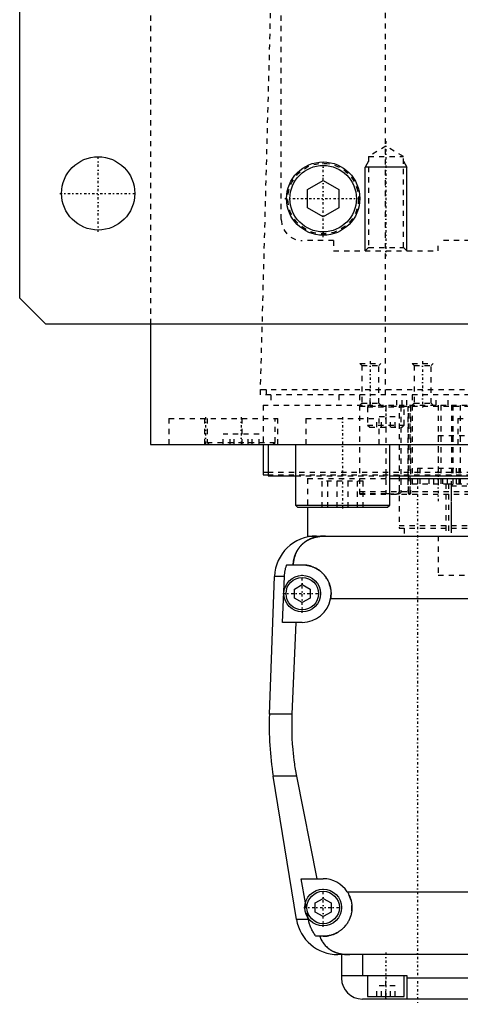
# Model space of a CAD drawing. Extents: x -125 to 125, y -82 to 428.
# Tile 1 of 12: x -125 to -41, y -82 to 106. Entities that reach past the tile are written whole.
import ezdxf

# ---------------------------------------------------------------- set-up
doc = ezdxf.new("R2010")
doc.units = 0
doc.linetypes.add('CENTER', pattern=[1.5, 0.45, -0.5, 0.05, -0.5])
doc.linetypes.add('DASHED', pattern=[2, 1, -1])
for name, color, linetype in [('AM_0', 7, 'CONTINUOUS'), ('AM_10', 7, 'CONTINUOUS'), ('AM_3', 7, 'DASHED'), ('AM_7', 7, 'CENTER')]:
    doc.layers.add(name, color=color, linetype=linetype)

msp = doc.modelspace()

# ---------------------------------------------------------------- linework, layer by layer
at = {"layer": 'AM_0', "color": 7, "linetype": 'CONTINUOUS'}
for p, q in [((-125, 53), (-125, 383)), ((-70, 73.73), (-67, 75.46)), ((-67, 75.46), (-64, 73.73)), ((-70, 70.27), (-70, 73.73)), ((-64, 73.73), (-64, 70.27)), ((-67, 68.54), (-70, 70.27)), ((-64, 70.27), (-67, 68.54)), ((-120, 48), (-125, 53)), ((120, 48), (-120, 48)), ((-100, 48), (-100, 25)), ((-100, 25), (100, 25)), ((-88.79, 25.01), (-88.79, 25)), ((-78.5, 25), (-78.5, 19.2)), ((-77.5, 25), (-77.5, 19)), ((-72.29, 25), (-72.29, 13.4)), ((-54.29, 13.4), (-54.29, 25)), ((-78.5, 19.7), (-77.57, 19.7)), ((-78.5, 19.2), (-77.58, 19.2)), ((-77.5, 19), (-72.29, 19)), ((-54.29, 19), (54.29, 19)), ((-54.3, 18.5), (54.3, 18.5)), ((-72.29, 13.4), (-71.89, 13)), ((-72.29, 13.4), (-54.29, 13.4)), ((-54.69, 13), (-54.29, 13.4)), ((-71.89, 13), (-54.69, 13)), ((-70, 13), (-70, 7.5)), ((-70, 7.5), (-66.56, 7.5)), ((-68.3, 7.5), (68.3, 7.5)), ((-73.97, 2), (-71, 2)), ((-77.28, -26.54), (-76.29, -0.2)), ((-74.4, -0.2), (-76.29, -0.2)), ((-74.75, -9), (-74.4, -0.2)), ((-72.5, -2.63), (-71, -1.77)), ((-71, -1.77), (-69.5, -2.63)), ((-72.5, -4.37), (-72.5, -2.63)), ((-69.5, -2.63), (-69.5, -4.37)), ((-71, -5.23), (-72.5, -4.37)), ((-69.5, -4.37), (-71, -5.23)), ((65.59, -4.5), (-65.59, -4.5)), ((-71, -9), (-74.75, -9)), ((-72.2, -9), (-72.97, -26.54)), ((-72.97, -26.54), (-77.28, -26.54)), ((-72.1, -65.78), (-76.54, -38.4)), ((-72.1, -38.4), (-76.54, -38.4)), ((-72.1, -38.4), (-68.19, -58)), ((-70.39, -62.62), (-71.21, -58)), ((-71.21, -58), (-67, -58)), ((-68.5, -62.63), (-67, -61.77)), ((-67, -61.77), (-65.5, -62.63)), ((-62.39, -60.5), (62.39, -60.5)), ((-68.5, -64.37), (-68.5, -62.63)), ((-65.5, -62.63), (-65.5, -64.37)), ((-69.82, -65.78), (-72.1, -65.78)), ((-69.82, -65.78), (-69.87, -65.5)), ((-67, -65.23), (-68.5, -64.37)), ((-65.5, -64.37), (-67, -65.23)), ((-67, -69), (-68.39, -69)), ((64.2, -72.5), (-64.2, -72.5)), ((-63.5, -72.5), (-63.5, -77)), ((-59.5, -72.5), (-59.5, -76.5)), ((-63.5, -76.5), (-51, -76.5)), ((-58.5, -76.5), (-58.5, -80.5)), ((-51.5, -80.5), (-51.5, -76.5)), ((-51, -76.5), (-51, -81)), ((51, -77), (-51, -77)), ((-58.5, -80.5), (-51.5, -80.5)), ((-55, -81), (-55, -80.5)), ((59.5, -81), (-59.5, -81))]:
    msp.add_line(p, q, dxfattribs=at)
for points in [[(-66.56, 7.5, 0), (-66.61, 7.5, 0), (-66.7, 7.5, 0), (-66.8, 7.5, 0), (-66.84, 7.5, 0), (-66.89, 7.49, 0), (-66.98, 7.49, 0), (-67.08, 7.49, 0), (-67.17, 7.48, 0), (-67.26, 7.47, 0), (-67.35, 7.47, 0), (-67.4, 7.46, 0), (-67.45, 7.46, 0), (-67.54, 7.45, 0), (-67.63, 7.44, 0), (-67.72, 7.42, 0), (-67.82, 7.41, 0), (-67.91, 7.4, 0), (-67.95, 7.39, 0), (-68, 7.38, 0), (-68.09, 7.37, 0), (-68.18, 7.35, 0), (-68.23, 7.34, 0), (-68.27, 7.33, 0), (-68.36, 7.31, 0), (-68.45, 7.29, 0), (-68.49, 7.28, 0), (-68.53, 7.27, 0), (-68.62, 7.24, 0), (-68.71, 7.22, 0), (-68.79, 7.2, 0), (-68.88, 7.17, 0), (-68.96, 7.14, 0), (-69, 7.13, 0), (-69.04, 7.11, 0), (-69.13, 7.08, 0), (-69.21, 7.05, 0), (-69.29, 7.02, 0), (-69.37, 6.99, 0), (-69.45, 6.96, 0), (-69.49, 6.94, 0), (-69.53, 6.92, 0), (-69.6, 6.89, 0), (-69.68, 6.85, 0), (-69.76, 6.81, 0), (-69.83, 6.77, 0), (-69.91, 6.74, 0), (-69.94, 6.72, 0), (-69.98, 6.69, 0), (-70.05, 6.65, 0), (-70.12, 6.61, 0), (-70.19, 6.57, 0), (-70.26, 6.52, 0), (-70.33, 6.48, 0), (-70.37, 6.46, 0), (-70.4, 6.43, 0), (-70.47, 6.39, 0), (-70.53, 6.34, 0), (-70.6, 6.29, 0), (-70.66, 6.24, 0), (-70.72, 6.19, 0), (-70.75, 6.17, 0), (-70.78, 6.14, 0), (-70.84, 6.09, 0), (-70.9, 6.04, 0), (-70.93, 6.01, 0), (-70.96, 5.98, 0), (-71.02, 5.93, 0), (-71.08, 5.87, 0), (-71.1, 5.85, 0), (-71.13, 5.82, 0), (-71.19, 5.76, 0), (-71.24, 5.71, 0), (-71.29, 5.65, 0), (-71.34, 5.59, 0), (-71.4, 5.53, 0), (-71.42, 5.5, 0), (-71.45, 5.47, 0), (-71.5, 5.41, 0), (-71.54, 5.35, 0), (-71.59, 5.28, 0), (-71.64, 5.22, 0), (-71.68, 5.16, 0), (-71.71, 5.12, 0), (-71.73, 5.09, 0), (-71.77, 5.02, 0), (-71.82, 4.96, 0), (-71.86, 4.89, 0), (-71.9, 4.82, 0), (-71.94, 4.75, 0), (-71.96, 4.72, 0), (-71.98, 4.68, 0), (-72.02, 4.61, 0), (-72.06, 4.54, 0), (-72.1, 4.46, 0), (-72.13, 4.39, 0), (-72.17, 4.32, 0), (-72.18, 4.28, 0), (-72.2, 4.24, 0), (-72.24, 4.16, 0), (-72.27, 4.09, 0), (-72.3, 4.01, 0), (-72.33, 3.93, 0), (-72.36, 3.85, 0), (-72.37, 3.81, 0), (-72.39, 3.77, 0), (-72.42, 3.69, 0), (-72.44, 3.61, 0), (-72.46, 3.57, 0), (-72.47, 3.52, 0), (-72.49, 3.44, 0), (-72.52, 3.36, 0), (-72.53, 3.32, 0), (-72.54, 3.27, 0), (-72.56, 3.19, 0), (-72.58, 3.1, 0), (-72.6, 3.02, 0), (-72.62, 2.93, 0), (-72.63, 2.84, 0), (-72.64, 2.8, 0), (-72.65, 2.76, 0), (-72.66, 2.67, 0), (-72.68, 2.58, 0), (-72.72, 2.27, 0), (-72.74, 2, 0)], [(-74.4, -0.2, 0), (-74.39, -0.14, 0), (-74.39, -0.02, 0), (-74.38, 0.1, 0), (-74.37, 0.16, 0), (-74.37, 0.23, 0), (-74.35, 0.35, 0), (-74.34, 0.47, 0), (-74.32, 0.6, 0), (-74.3, 0.72, 0), (-74.28, 0.85, 0), (-74.27, 0.91, 0), (-74.26, 0.97, 0), (-74.23, 1.1, 0), (-74.2, 1.22, 0), (-74.17, 1.34, 0), (-74.14, 1.47, 0), (-74.1, 1.59, 0), (-74.09, 1.65, 0), (-74.07, 1.71, 0), (-74.03, 1.83, 0), (-73.99, 1.94, 0), (-73.97, 2, 0)], [(-71, 2, 0), (-70.96, 2, 0), (-70.87, 2, 0), (-70.78, 2, 0), (-70.73, 1.99, 0), (-70.69, 1.99, 0), (-70.6, 1.99, 0), (-70.51, 1.98, 0), (-70.42, 1.97, 0), (-70.33, 1.96, 0), (-70.24, 1.95, 0), (-70.19, 1.94, 0), (-70.15, 1.93, 0), (-70.06, 1.92, 0), (-69.97, 1.9, 0), (-69.88, 1.88, 0), (-69.79, 1.86, 0), (-69.7, 1.84, 0), (-69.65, 1.83, 0), (-69.61, 1.82, 0), (-69.52, 1.8, 0), (-69.43, 1.77, 0), (-69.38, 1.76, 0), (-69.34, 1.74, 0), (-69.25, 1.72, 0), (-69.17, 1.69, 0), (-69.12, 1.67, 0), (-69.08, 1.65, 0), (-68.99, 1.62, 0), (-68.91, 1.59, 0), (-68.82, 1.55, 0), (-68.74, 1.51, 0), (-68.66, 1.48, 0), (-68.61, 1.46, 0), (-68.57, 1.44, 0), (-68.49, 1.39, 0), (-68.41, 1.35, 0), (-68.33, 1.31, 0), (-68.25, 1.26, 0), (-68.17, 1.22, 0), (-68.14, 1.2, 0), (-68.1, 1.17, 0), (-68.02, 1.12, 0), (-67.95, 1.07, 0), (-67.87, 1.02, 0), (-67.8, 0.97, 0), (-67.73, 0.92, 0), (-67.69, 0.89, 0), (-67.66, 0.87, 0), (-67.59, 0.81, 0), (-67.52, 0.76, 0), (-67.45, 0.7, 0), (-67.39, 0.65, 0), (-67.32, 0.59, 0), (-67.29, 0.56, 0), (-67.26, 0.53, 0), (-67.2, 0.47, 0), (-67.14, 0.41, 0), (-67.08, 0.35, 0), (-67.02, 0.29, 0), (-66.96, 0.23, 0), (-66.93, 0.2, 0), (-66.9, 0.17, 0), (-66.84, 0.1, 0), (-66.79, 0.04, 0), (-66.76, 0, 0), (-66.73, -0.03, 0), (-66.68, -0.1, 0), (-66.62, -0.17, 0), (-66.6, -0.2, 0), (-66.57, -0.24, 0), (-66.52, -0.31, 0), (-66.47, -0.38, 0), (-66.42, -0.45, 0), (-66.37, -0.53, 0), (-66.32, -0.6, 0), (-66.3, -0.64, 0), (-66.28, -0.68, 0), (-66.23, -0.76, 0), (-66.19, -0.83, 0), (-66.15, -0.91, 0), (-66.11, -0.99, 0), (-66.06, -1.07, 0), (-66.05, -1.11, 0), (-66.03, -1.15, 0), (-65.99, -1.23, 0), (-65.95, -1.32, 0), (-65.92, -1.4, 0), (-65.88, -1.48, 0), (-65.85, -1.57, 0), (-65.84, -1.61, 0), (-65.82, -1.65, 0), (-65.79, -1.74, 0), (-65.76, -1.82, 0), (-65.74, -1.91, 0), (-65.71, -1.99, 0), (-65.69, -2.08, 0), (-65.68, -2.12, 0), (-65.66, -2.17, 0), (-65.64, -2.25, 0), (-65.62, -2.34, 0), (-65.61, -2.43, 0), (-65.59, -2.52, 0), (-65.57, -2.6, 0), (-65.57, -2.65, 0), (-65.56, -2.69, 0), (-65.55, -2.78, 0), (-65.54, -2.87, 0), (-65.53, -2.91, 0), (-65.53, -2.96, 0), (-65.52, -3.04, 0), (-65.51, -3.13, 0), (-65.51, -3.18, 0), (-65.51, -3.22, 0), (-65.5, -3.31, 0), (-65.5, -3.39, 0), (-65.5, -3.48, 0), (-65.5, -3.57, 0), (-65.5, -3.65, 0), (-65.5, -3.7, 0), (-65.51, -3.74, 0), (-65.51, -3.83, 0), (-65.52, -3.92, 0), (-65.52, -4.01, 0), (-65.53, -4.1, 0), (-65.54, -4.19, 0), (-65.55, -4.23, 0), (-65.55, -4.28, 0), (-65.57, -4.37, 0), (-65.58, -4.46, 0), (-65.59, -4.5, 0)], [(-72.97, -26.54, 0), (-72.99, -26.87, 0), (-73.01, -27.51, 0), (-73.02, -28.16, 0), (-73.02, -28.47, 0), (-73.02, -28.79, 0), (-73.02, -29.43, 0), (-73, -30.07, 0), (-72.98, -30.72, 0), (-72.96, -31.37, 0), (-72.92, -32.03, 0), (-72.9, -32.36, 0), (-72.87, -32.69, 0), (-72.82, -33.35, 0), (-72.75, -34.02, 0), (-72.68, -34.69, 0), (-72.59, -35.36, 0), (-72.5, -36.04, 0), (-72.45, -36.38, 0), (-72.4, -36.71, 0), (-72.29, -37.39, 0), (-72.17, -38.06, 0), (-72.1, -38.4, 0)], [(-62.39, -60.5, 0), (-62.36, -60.55, 0), (-62.3, -60.65, 0), (-62.24, -60.74, 0), (-62.21, -60.79, 0), (-62.18, -60.84, 0), (-62.13, -60.95, 0), (-62.08, -61.05, 0), (-62.03, -61.15, 0), (-61.98, -61.26, 0), (-61.93, -61.36, 0), (-61.91, -61.41, 0), (-61.89, -61.47, 0), (-61.85, -61.57, 0), (-61.81, -61.68, 0), (-61.77, -61.79, 0), (-61.74, -61.9, 0), (-61.71, -62.01, 0), (-61.69, -62.06, 0), (-61.68, -62.12, 0), (-61.65, -62.23, 0), (-61.62, -62.34, 0), (-61.61, -62.39, 0), (-61.6, -62.45, 0), (-61.58, -62.56, 0), (-61.56, -62.66, 0), (-61.56, -62.72, 0), (-61.55, -62.77, 0), (-61.53, -62.88, 0), (-61.52, -62.99, 0), (-61.51, -63.1, 0), (-61.51, -63.21, 0), (-61.5, -63.31, 0), (-61.5, -63.37, 0), (-61.5, -63.42, 0), (-61.5, -63.52, 0), (-61.5, -63.63, 0), (-61.5, -63.73, 0), (-61.51, -63.84, 0), (-61.52, -63.95, 0), (-61.52, -64, 0), (-61.53, -64.05, 0), (-61.54, -64.16, 0), (-61.55, -64.26, 0), (-61.57, -64.37, 0), (-61.59, -64.47, 0), (-61.61, -64.58, 0), (-61.62, -64.63, 0), (-61.63, -64.69, 0), (-61.65, -64.79, 0), (-61.68, -64.9, 0), (-61.71, -65, 0), (-61.74, -65.1, 0), (-61.77, -65.21, 0), (-61.79, -65.26, 0), (-61.81, -65.31, 0), (-61.84, -65.41, 0), (-61.88, -65.51, 0), (-61.92, -65.61, 0), (-61.96, -65.71, 0), (-62.01, -65.81, 0), (-62.03, -65.86, 0), (-62.05, -65.9, 0), (-62.1, -66, 0), (-62.15, -66.1, 0), (-62.18, -66.14, 0), (-62.2, -66.19, 0), (-62.26, -66.28, 0), (-62.31, -66.37, 0), (-62.34, -66.42, 0), (-62.37, -66.46, 0), (-62.43, -66.55, 0), (-62.49, -66.64, 0), (-62.55, -66.73, 0), (-62.61, -66.81, 0), (-62.67, -66.9, 0), (-62.71, -66.94, 0), (-62.74, -66.98, 0), (-62.81, -67.06, 0), (-62.87, -67.14, 0), (-62.94, -67.21, 0), (-63.01, -67.29, 0), (-63.09, -67.36, 0), (-63.12, -67.4, 0), (-63.16, -67.44, 0), (-63.23, -67.51, 0), (-63.31, -67.58, 0), (-63.38, -67.64, 0), (-63.46, -67.71, 0), (-63.55, -67.78, 0), (-63.59, -67.81, 0), (-63.63, -67.85, 0), (-63.71, -67.91, 0), (-63.8, -67.97, 0), (-63.89, -68.04, 0), (-63.98, -68.1, 0), (-64.07, -68.15, 0), (-64.12, -68.18, 0), (-64.16, -68.21, 0), (-64.26, -68.27, 0), (-64.36, -68.32, 0), (-64.45, -68.37, 0), (-64.55, -68.43, 0), (-64.65, -68.47, 0), (-64.7, -68.5, 0), (-64.76, -68.52, 0), (-64.86, -68.57, 0), (-64.96, -68.61, 0), (-65.02, -68.63, 0), (-65.07, -68.65, 0), (-65.17, -68.69, 0), (-65.28, -68.72, 0), (-65.34, -68.74, 0), (-65.39, -68.76, 0), (-65.5, -68.79, 0), (-65.61, -68.82, 0), (-65.72, -68.85, 0), (-65.83, -68.87, 0), (-65.94, -68.9, 0), (-66, -68.91, 0), (-66.05, -68.92, 0), (-66.16, -68.94, 0), (-66.27, -68.95, 0), (-66.39, -68.97, 0), (-66.5, -68.98, 0), (-66.61, -68.99, 0), (-66.67, -68.99, 0), (-66.72, -68.99, 0), (-66.83, -69, 0), (-66.94, -69, 0), (-67, -69, 0)], [(-68.39, -69, 0), (-68.45, -68.92, 0), (-68.56, -68.77, 0), (-68.67, -68.61, 0), (-68.72, -68.53, 0), (-68.77, -68.45, 0), (-68.88, -68.28, 0), (-68.98, -68.11, 0), (-69.07, -67.93, 0), (-69.17, -67.75, 0), (-69.26, -67.57, 0), (-69.3, -67.47, 0), (-69.34, -67.38, 0), (-69.42, -67.19, 0), (-69.49, -67.01, 0), (-69.55, -66.83, 0), (-69.61, -66.65, 0), (-69.66, -66.46, 0), (-69.69, -66.37, 0), (-69.71, -66.27, 0), (-69.76, -66.08, 0), (-69.8, -65.88, 0), (-69.82, -65.78, 0)], [(-67.64, -69, 0), (-67.57, -69.19, 0), (-67.42, -69.55, 0), (-67.24, -69.89, 0), (-67.14, -70.05, 0), (-67.04, -70.21, 0), (-66.82, -70.51, 0), (-66.59, -70.78, 0), (-66.32, -71.04, 0), (-66.16, -71.19, 0), (-66.11, -71.23, 0), (-66.07, -71.27, 0), (-66.04, -71.29, 0), (-66.02, -71.31, 0), (-65.97, -71.34, 0), (-65.92, -71.38, 0), (-65.87, -71.42, 0), (-65.81, -71.45, 0), (-65.76, -71.49, 0), (-65.73, -71.51, 0), (-65.71, -71.53, 0), (-65.65, -71.56, 0), (-65.6, -71.6, 0), (-65.57, -71.61, 0), (-65.54, -71.63, 0), (-65.49, -71.66, 0), (-65.43, -71.69, 0), (-65.4, -71.71, 0), (-65.38, -71.73, 0), (-65.32, -71.76, 0), (-65.26, -71.79, 0), (-65.2, -71.82, 0), (-65.14, -71.85, 0), (-65.08, -71.88, 0), (-65.05, -71.89, 0), (-65.02, -71.91, 0), (-64.96, -71.93, 0), (-64.9, -71.96, 0), (-64.83, -71.99, 0), (-64.77, -72.01, 0), (-64.71, -72.04, 0), (-64.68, -72.05, 0), (-64.64, -72.06, 0), (-64.58, -72.09, 0), (-64.52, -72.11, 0), (-64.45, -72.13, 0), (-64.39, -72.15, 0), (-64.32, -72.17, 0), (-64.29, -72.18, 0), (-64.25, -72.19, 0), (-64.19, -72.21, 0), (-64.12, -72.23, 0), (-64.05, -72.25, 0), (-63.98, -72.27, 0), (-63.92, -72.28, 0), (-63.88, -72.29, 0), (-63.85, -72.3, 0), (-63.78, -72.31, 0), (-63.71, -72.33, 0), (-63.64, -72.34, 0), (-63.57, -72.36, 0), (-63.5, -72.37, 0), (-63.46, -72.38, 0), (-63.43, -72.38, 0), (-63.36, -72.39, 0), (-63.28, -72.41, 0), (-63.25, -72.41, 0), (-63.21, -72.42, 0), (-63.14, -72.43, 0), (-63.07, -72.43, 0), (-63.03, -72.44, 0), (-62.99, -72.44, 0), (-62.92, -72.45, 0), (-62.85, -72.46, 0), (-62.77, -72.46, 0), (-62.7, -72.47, 0), (-62.63, -72.48, 0), (-62.59, -72.48, 0), (-62.55, -72.48, 0), (-62.48, -72.49, 0), (-62.41, -72.49, 0), (-62.15, -72.5, 0), (-61.92, -72.5, 0)]]:
    msp.add_polyline3d(points, dxfattribs=at)
for centre, radius in [((-110, 73), 7), ((-67, 72), 7), ((-67, 72), 6.35), ((-71, -3.5), 3.5), ((-71, -3.5), 3.1), ((-67, -63.5), 3.5), ((-67, -63.5), 3.1)]:
    msp.add_circle(centre, radius, dxfattribs=at)
for centre, radius, start, end in [((-68.3, -0.5), 8, 90, 177.861), ((-71, -3.5), 5.5, 270, 349.5243), ((-17.32, -28.78), 60, 177.861, 189.225), ((-67, -63.5), 5.5, 33.0557, 90), ((-64.2, -64.5), 8, 189.225, 270), ((-59.5, -77), 4, 180, 270)]:
    msp.add_arc(centre, radius, start, end, dxfattribs=at)
at = {"layer": 'AM_10', "color": 7, "linetype": 'CONTINUOUS'}
for p, q in [((-58.32, 79.17), (-59, 78)), ((-51.68, 79.17), (-51, 78)), ((-51, 78), (-59, 78)), ((-59, 62), (-59, 78)), ((-51, 62), (-51, 78))]:
    msp.add_line(p, q, dxfattribs=at)
at = {"layer": 'AM_3', "color": 6, "linetype": 'DASHED'}
for p, q in [((-75, 68), (-75, 380)), ((-100, 363), (-100, 48)), ((-79, 34.5), (-76.83, 115.63)), ((-55.06, 34.5), (-55.06, 116.6)), ((-55, 82), (-58.32, 80.08)), ((-51.68, 80.08), (-55, 82)), ((-58.32, 80.08), (-58.32, 62.68)), ((-58.32, 80.08), (-51.68, 80.08)), ((-51.68, 62.68), (-51.68, 80.08)), ((-65, 64), (-71, 64)), ((-65, 64), (-65, 62)), ((45, 64), (-45, 64)), ((-45, 62), (-45, 64)), ((-58.32, 62.68), (-59, 62)), ((-58.32, 62.68), (-51.68, 62.68)), ((-51, 62), (-51.68, 62.68)), ((-65, 62), (-45, 62)), ((-60, 40.5), (-59.62, 40.12)), ((-60, 40.5), (-56, 40.5)), ((-59.62, 40.12), (-59.62, 32.88)), ((-59.62, 40.12), (-56.38, 40.12)), ((-56.38, 40.12), (-56, 40.5)), ((-56.38, 32.88), (-56.38, 40.12)), ((-50, 40.5), (-49.62, 40.12)), ((-50, 40.5), (-46, 40.5)), ((-49.62, 40.12), (-49.62, 32.88)), ((-49.62, 40.12), (-46.38, 40.12)), ((-46.38, 40.12), (-46, 40.5)), ((-46.38, 32.88), (-46.38, 40.12)), ((79, 34.5), (-79, 34.5)), ((-78.97, 35.5), (78.97, 35.5)), ((-77.86, 34.5), (-77.86, 35.5)), ((-77, 34.5), (-77, 32.5)), ((-64, 34.5), (-64, 32.5)), ((-60, 15.5), (-60, 35.5)), ((-58, 32.5), (-58, 34.5)), ((-52.9, 32.5), (-52.9, 34.5)), ((-51.9, 32.5), (-51.9, 34.5)), ((-51, 32.5), (-51, 34.5)), ((-50, 34.5), (-50, 17.5)), ((-45.38, 32.5), (-45.38, 34.5)), ((-43.08, 32.5), (-43.08, 34.5)), ((-78.5, 32.5), (78.5, 32.5)), ((-78.5, 32.5), (-78.5, 25)), ((-59.62, 32.88), (-60, 32.5)), ((-60, 32.3), (60, 32.3)), ((-59.62, 32.88), (-56.38, 32.88)), ((-58.5, 32.2), (-58.5, 28.7)), ((-58.5, 32.2), (-51.5, 32.2)), ((-56, 32.5), (-56.38, 32.88)), ((-55, 32.3), (-55, 15.5)), ((-52.44, 16), (-52.44, 32.3)), ((-52.15, 32.3), (-52.15, 16)), ((-51.5, 28.7), (-51.5, 32.2)), ((-50.79, 32.3), (-50.79, 16)), ((-50.69, 16), (-50.69, 32.3)), ((-50.36, 16), (-50.36, 32.3)), ((-50.32, 32.3), (-50.32, 16)), ((-49.62, 32.88), (-50, 32.5)), ((-49.62, 32.88), (-46.38, 32.88)), ((-46, 32.5), (-46.38, 32.88)), ((-45, 32.5), (-45, 17.5)), ((-44.5, 32.5), (-44.5, 17.5)), ((-42.5, 32.5), (-42.5, 19.2)), ((-42.23, 32.5), (-42.23, 17.5)), ((-40.83, 32.5), (-40.83, 17.5)), ((-56.73, 28.3), (-56.73, 30.3)), ((-53.27, 30.3), (-56.73, 30.3)), ((-55.87, 28.3), (-55.87, 30.3)), ((-54.13, 28.3), (-54.13, 30.3)), ((-53.27, 28.3), (-53.27, 30.3)), ((-96.5, 30), (-96.5, 25)), ((-96.5, 30), (-75.69, 30)), ((-89.69, 30), (-89.69, 25)), ((-89.19, 30), (-89.19, 25.4)), ((-82.5, 25), (-82.5, 30)), ((-76.19, 25.4), (-76.19, 30)), ((-75.69, 25), (-75.69, 30)), ((-70.29, 30), (-70.29, 25)), ((-70.29, 30), (-56.29, 30)), ((-58.5, 28.7), (-58.1, 28.3)), ((-58.5, 28.7), (-51.5, 28.7)), ((-58.1, 28.3), (-51.9, 28.3)), ((-56.29, 25), (-56.29, 30)), ((-51.9, 28.3), (-51.5, 28.7)), ((-41.25, 30), (-41.25, 25)), ((-41.25, 30), (-27.25, 30)), ((-86.12, 25), (-86.12, 27)), ((-79.25, 27), (-86.12, 27)), ((-84.8, 25), (-84.8, 27)), ((-84.01, 25), (-84.01, 27)), ((-81.36, 25), (-81.36, 27)), ((-80.58, 25), (-80.58, 27)), ((-79.25, 25), (-79.25, 27)), ((-45, 26.7), (45, 26.7)), ((-45, 26.7), (-45, 19.2)), ((-89.19, 25.4), (-88.79, 25.01)), ((-89.19, 25.4), (-76.19, 25.4)), ((-76.59, 25), (-76.19, 25.4)), ((-77.58, 19.2), (77.58, 19.2)), ((-77.57, 19.7), (77.57, 19.7)), ((-72.29, 19), (-54.29, 19)), ((-55, 19), (-55, 18.5)), ((-52.5, 19.2), (-52.5, 9)), ((-49, 20.5), (-49, 17.5)), ((-49, 20.5), (-41, 20.5)), ((-48.5, 20.5), (-48.5, 17.5)), ((-42.5, 9), (-42.5, 19.2)), ((-41.5, 17.5), (-41.5, 20.5)), ((-41, 17.5), (-41, 20.5)), ((-70, 18.5), (-70, 13)), ((-70, 18.5), (-54.3, 18.5)), ((-67.19, 13), (-67.19, 18)), ((-59.38, 18), (-67.19, 18)), ((-66.14, 13), (-66.14, 18)), ((-64.33, 13), (-64.33, 18)), ((-62.24, 13), (-62.24, 18)), ((-60.43, 13), (-60.43, 18)), ((-59.38, 13), (-59.38, 18)), ((-50, 17.5), (-43.53, 17.5)), ((-46.73, 17.5), (-46.73, 18.5)), ((-45.87, 17.5), (-45.87, 18.5)), ((-44.13, 17.5), (-44.13, 18.5)), ((-43.53, 17.5), (-43.53, 7.5)), ((-43.53, 17.5), (-21.53, 17.5)), ((-43.27, 17.5), (-43.27, 18.5)), ((-43.03, 17.5), (-43.03, 7.5)), ((-42.13, 17.5), (-42.53, 17.1)), ((-42.53, 17.1), (-42.53, 7.5)), ((-42.53, 17.1), (-22.53, 17.1)), ((-60, 16), (60, 16)), ((-55, 15.57), (-60, 15.57)), ((-60, 15.5), (60, 15.5)), ((-60, 15.5), (-54.31, 15.5)), ((-52.5, 9.5), (52.5, 9.5)), ((-52.5, 9), (52.5, 9)), ((-51.5, 9), (-51.5, 7.5)), ((-45, 7.5), (-45, 0)), ((-45, 7.5), (-45, 0)), ((-45, 0), (0, 0)), ((-69.87, -65.5), (-70.39, -62.62)), ((-55, -80.5), (-55, -76.5)), ((-56.73, -80.5), (-56.73, -78.5)), ((-53.27, -78.5), (-56.73, -78.5)), ((-55.87, -80.5), (-55.87, -78.5)), ((-54.13, -80.5), (-54.13, -78.5)), ((-53.27, -80.5), (-53.27, -78.5))]:
    msp.add_line(p, q, dxfattribs=at)
for points in [[(-54.29, 15.54, 0), (-54.41, 15.55, 0), (-54.65, 15.56, 0), (-54.89, 15.57, 0), (-55, 15.57, 0)], [(-53.48, 15.5, 0), (-53.5, 15.5, 0), (-53.54, 15.5, 0), (-53.59, 15.5, 0), (-53.61, 15.5, 0), (-53.63, 15.5, 0), (-53.67, 15.5, 0), (-53.72, 15.51, 0), (-53.87, 15.51, 0), (-54.15, 15.53, 0), (-54.29, 15.54, 0)], [(-53.48, 15.5, 0), (-53.44, 15.5, 0), (-53.37, 15.5, 0), (-53.3, 15.5, 0), (-53.27, 15.51, 0), (-53.24, 15.51, 0), (-53.17, 15.51, 0), (-53.1, 15.52, 0), (-53.02, 15.53, 0), (-52.95, 15.55, 0), (-52.88, 15.57, 0), (-52.85, 15.58, 0), (-52.82, 15.59, 0), (-52.76, 15.61, 0), (-52.72, 15.63, 0), (-52.71, 15.63, 0), (-52.7, 15.64, 0), (-52.69, 15.64, 0), (-52.69, 15.64, 0), (-52.68, 15.65, 0), (-52.67, 15.66, 0), (-52.66, 15.66, 0), (-52.65, 15.67, 0), (-52.64, 15.67, 0), (-52.63, 15.68, 0), (-52.63, 15.68, 0), (-52.62, 15.69, 0), (-52.61, 15.69, 0), (-52.6, 15.7, 0), (-52.59, 15.71, 0), (-52.58, 15.72, 0), (-52.58, 15.72, 0), (-52.57, 15.72, 0), (-52.57, 15.73, 0), (-52.56, 15.74, 0), (-52.55, 15.75, 0), (-52.54, 15.76, 0), (-52.53, 15.76, 0), (-52.53, 15.77, 0), (-52.53, 15.77, 0), (-52.52, 15.78, 0), (-52.51, 15.79, 0), (-52.51, 15.8, 0), (-52.5, 15.8, 0), (-52.5, 15.81, 0), (-52.49, 15.82, 0), (-52.49, 15.83, 0), (-52.48, 15.83, 0), (-52.48, 15.84, 0), (-52.47, 15.85, 0), (-52.47, 15.86, 0), (-52.46, 15.88, 0), (-52.46, 15.89, 0), (-52.46, 15.89, 0), (-52.45, 15.9, 0), (-52.45, 15.91, 0), (-52.45, 15.92, 0), (-52.45, 15.93, 0), (-52.44, 15.95, 0), (-52.44, 15.96, 0), (-52.44, 15.96, 0), (-52.44, 15.97, 0), (-52.44, 15.98, 0), (-52.44, 15.99, 0), (-52.44, 16, 0)], [(-52.5, 15.57, 0), (-52.51, 15.57, 0), (-52.54, 15.56, 0), (-52.56, 15.55, 0), (-52.57, 15.55, 0), (-52.59, 15.55, 0), (-52.61, 15.54, 0), (-52.64, 15.53, 0), (-52.67, 15.53, 0), (-52.69, 15.52, 0), (-52.72, 15.52, 0), (-52.73, 15.52, 0), (-52.75, 15.51, 0), (-52.78, 15.51, 0), (-52.8, 15.51, 0), (-52.83, 15.51, 0), (-52.86, 15.5, 0), (-52.89, 15.5, 0), (-52.9, 15.5, 0), (-52.91, 15.5, 0), (-52.94, 15.5, 0), (-52.97, 15.5, 0), (-52.98, 15.5, 0)], [(-52.15, 16, 0), (-52.15, 16, 0), (-52.15, 15.99, 0), (-52.15, 15.99, 0), (-52.15, 15.98, 0), (-52.15, 15.98, 0), (-52.15, 15.97, 0), (-52.15, 15.97, 0), (-52.15, 15.96, 0), (-52.15, 15.96, 0), (-52.15, 15.95, 0), (-52.15, 15.95, 0), (-52.15, 15.95, 0), (-52.15, 15.94, 0), (-52.16, 15.93, 0), (-52.16, 15.93, 0), (-52.16, 15.92, 0), (-52.16, 15.92, 0), (-52.16, 15.91, 0), (-52.16, 15.91, 0), (-52.16, 15.91, 0), (-52.16, 15.9, 0), (-52.16, 15.9, 0), (-52.16, 15.9, 0), (-52.17, 15.89, 0), (-52.17, 15.88, 0), (-52.17, 15.88, 0), (-52.17, 15.88, 0), (-52.17, 15.87, 0), (-52.17, 15.87, 0), (-52.18, 15.86, 0), (-52.18, 15.86, 0), (-52.18, 15.85, 0), (-52.18, 15.85, 0), (-52.18, 15.85, 0), (-52.18, 15.84, 0), (-52.19, 15.84, 0), (-52.19, 15.83, 0), (-52.19, 15.83, 0), (-52.19, 15.82, 0), (-52.2, 15.82, 0), (-52.2, 15.82, 0), (-52.2, 15.81, 0), (-52.2, 15.81, 0), (-52.21, 15.8, 0), (-52.21, 15.8, 0), (-52.21, 15.79, 0), (-52.21, 15.79, 0), (-52.21, 15.79, 0), (-52.22, 15.78, 0), (-52.22, 15.78, 0), (-52.22, 15.77, 0), (-52.23, 15.77, 0), (-52.23, 15.77, 0), (-52.23, 15.76, 0), (-52.23, 15.76, 0), (-52.24, 15.76, 0), (-52.24, 15.75, 0), (-52.25, 15.74, 0), (-52.26, 15.73, 0), (-52.27, 15.71, 0), (-52.3, 15.69, 0), (-52.32, 15.67, 0), (-52.35, 15.65, 0), (-52.37, 15.64, 0), (-52.4, 15.62, 0), (-52.41, 15.61, 0), (-52.43, 15.6, 0), (-52.46, 15.59, 0), (-52.49, 15.58, 0), (-52.5, 15.57, 0)], [(-50.79, 16, 0), (-50.79, 16, 0), (-50.79, 15.99, 0), (-50.79, 15.98, 0), (-50.79, 15.98, 0), (-50.79, 15.97, 0), (-50.79, 15.97, 0), (-50.79, 15.96, 0), (-50.79, 15.95, 0), (-50.79, 15.94, 0), (-50.79, 15.94, 0), (-50.79, 15.93, 0), (-50.79, 15.93, 0), (-50.79, 15.92, 0), (-50.79, 15.91, 0), (-50.79, 15.91, 0), (-50.78, 15.9, 0), (-50.78, 15.89, 0), (-50.78, 15.89, 0), (-50.78, 15.88, 0), (-50.78, 15.88, 0), (-50.78, 15.87, 0), (-50.78, 15.87, 0), (-50.78, 15.86, 0), (-50.78, 15.86, 0), (-50.78, 15.85, 0), (-50.78, 15.84, 0), (-50.78, 15.84, 0), (-50.78, 15.83, 0), (-50.77, 15.83, 0), (-50.77, 15.82, 0), (-50.77, 15.81, 0), (-50.77, 15.81, 0), (-50.77, 15.8, 0), (-50.77, 15.8, 0), (-50.77, 15.79, 0), (-50.77, 15.78, 0), (-50.76, 15.78, 0), (-50.76, 15.77, 0), (-50.76, 15.76, 0), (-50.76, 15.76, 0), (-50.76, 15.76, 0), (-50.76, 15.75, 0), (-50.75, 15.74, 0), (-50.75, 15.74, 0), (-50.75, 15.73, 0), (-50.75, 15.73, 0), (-50.75, 15.72, 0), (-50.75, 15.72, 0), (-50.74, 15.71, 0), (-50.74, 15.71, 0), (-50.74, 15.7, 0), (-50.74, 15.7, 0), (-50.74, 15.69, 0), (-50.73, 15.69, 0), (-50.73, 15.68, 0), (-50.73, 15.68, 0), (-50.73, 15.67, 0), (-50.73, 15.67, 0), (-50.72, 15.66, 0), (-50.72, 15.66, 0), (-50.72, 15.66, 0), (-50.72, 15.65, 0), (-50.72, 15.65, 0), (-50.72, 15.64, 0), (-50.71, 15.64, 0), (-50.71, 15.64, 0), (-50.71, 15.63, 0), (-50.71, 15.63, 0), (-50.71, 15.63, 0), (-50.71, 15.62, 0), (-50.7, 15.62, 0), (-50.7, 15.61, 0), (-50.7, 15.61, 0), (-50.7, 15.61, 0), (-50.69, 15.6, 0), (-50.69, 15.6, 0), (-50.69, 15.6, 0), (-50.69, 15.59, 0), (-50.68, 15.59, 0), (-50.68, 15.59, 0), (-50.68, 15.58, 0), (-50.68, 15.58, 0), (-50.67, 15.58, 0), (-50.67, 15.57, 0), (-50.67, 15.57, 0), (-50.67, 15.57, 0), (-50.67, 15.56, 0), (-50.66, 15.56, 0), (-50.66, 15.56, 0), (-50.66, 15.55, 0), (-50.66, 15.55, 0), (-50.65, 15.55, 0), (-50.65, 15.55, 0), (-50.65, 15.54, 0), (-50.65, 15.54, 0), (-50.64, 15.54, 0), (-50.64, 15.54, 0), (-50.64, 15.53, 0), (-50.64, 15.53, 0), (-50.63, 15.53, 0), (-50.63, 15.53, 0), (-50.63, 15.53, 0), (-50.62, 15.52, 0), (-50.62, 15.52, 0), (-50.62, 15.52, 0), (-50.62, 15.52, 0), (-50.62, 15.52, 0), (-50.61, 15.52, 0), (-50.61, 15.51, 0), (-50.61, 15.51, 0), (-50.61, 15.51, 0), (-50.61, 15.51, 0), (-50.6, 15.51, 0), (-50.6, 15.51, 0), (-50.6, 15.51, 0), (-50.6, 15.51, 0), (-50.59, 15.51, 0), (-50.59, 15.5, 0), (-50.59, 15.5, 0), (-50.59, 15.5, 0), (-50.58, 15.5, 0), (-50.58, 15.5, 0), (-50.58, 15.5, 0), (-50.58, 15.5, 0), (-50.57, 15.5, 0), (-50.57, 15.5, 0), (-50.57, 15.5, 0), (-50.57, 15.5, 0), (-50.57, 15.5, 0), (-50.56, 15.5, 0)], [(-50.49, 15.5, 0), (-50.49, 15.5, 0), (-50.5, 15.5, 0), (-50.5, 15.5, 0), (-50.5, 15.5, 0), (-50.5, 15.5, 0), (-50.5, 15.5, 0), (-50.51, 15.5, 0), (-50.51, 15.5, 0), (-50.51, 15.5, 0), (-50.51, 15.5, 0), (-50.51, 15.5, 0), (-50.52, 15.5, 0), (-50.52, 15.51, 0), (-50.52, 15.51, 0), (-50.52, 15.51, 0), (-50.53, 15.51, 0), (-50.53, 15.51, 0), (-50.53, 15.51, 0), (-50.53, 15.51, 0), (-50.53, 15.51, 0), (-50.54, 15.52, 0), (-50.54, 15.52, 0), (-50.54, 15.52, 0), (-50.54, 15.52, 0), (-50.54, 15.52, 0), (-50.54, 15.52, 0), (-50.55, 15.52, 0), (-50.55, 15.53, 0), (-50.55, 15.53, 0), (-50.55, 15.53, 0), (-50.56, 15.53, 0), (-50.56, 15.54, 0), (-50.56, 15.54, 0), (-50.56, 15.54, 0), (-50.56, 15.54, 0), (-50.57, 15.54, 0), (-50.57, 15.55, 0), (-50.57, 15.55, 0), (-50.57, 15.55, 0), (-50.58, 15.55, 0), (-50.58, 15.56, 0), (-50.58, 15.56, 0), (-50.58, 15.56, 0), (-50.58, 15.57, 0), (-50.59, 15.57, 0), (-50.59, 15.57, 0), (-50.59, 15.58, 0), (-50.59, 15.58, 0), (-50.59, 15.58, 0), (-50.6, 15.59, 0), (-50.6, 15.59, 0), (-50.6, 15.59, 0), (-50.6, 15.6, 0), (-50.6, 15.6, 0), (-50.61, 15.6, 0), (-50.61, 15.61, 0), (-50.61, 15.61, 0), (-50.61, 15.62, 0), (-50.61, 15.62, 0), (-50.62, 15.63, 0), (-50.62, 15.63, 0), (-50.62, 15.63, 0), (-50.62, 15.63, 0), (-50.62, 15.64, 0), (-50.62, 15.64, 0), (-50.63, 15.64, 0), (-50.63, 15.65, 0), (-50.63, 15.65, 0), (-50.63, 15.66, 0), (-50.63, 15.66, 0), (-50.63, 15.66, 0), (-50.64, 15.67, 0), (-50.64, 15.68, 0), (-50.64, 15.68, 0), (-50.64, 15.69, 0), (-50.64, 15.69, 0), (-50.64, 15.69, 0), (-50.65, 15.7, 0), (-50.65, 15.7, 0), (-50.65, 15.71, 0), (-50.65, 15.72, 0), (-50.65, 15.72, 0), (-50.65, 15.72, 0), (-50.66, 15.73, 0), (-50.66, 15.73, 0), (-50.66, 15.74, 0), (-50.66, 15.75, 0), (-50.66, 15.75, 0), (-50.66, 15.76, 0), (-50.66, 15.76, 0), (-50.67, 15.77, 0), (-50.67, 15.77, 0), (-50.67, 15.78, 0), (-50.67, 15.79, 0), (-50.67, 15.79, 0), (-50.67, 15.8, 0), (-50.67, 15.8, 0), (-50.67, 15.81, 0), (-50.68, 15.81, 0), (-50.68, 15.82, 0), (-50.68, 15.83, 0), (-50.68, 15.84, 0), (-50.68, 15.84, 0), (-50.68, 15.85, 0), (-50.68, 15.85, 0), (-50.68, 15.86, 0), (-50.68, 15.86, 0), (-50.68, 15.87, 0), (-50.68, 15.87, 0), (-50.68, 15.88, 0), (-50.69, 15.89, 0), (-50.69, 15.89, 0), (-50.69, 15.89, 0), (-50.69, 15.9, 0), (-50.69, 15.91, 0), (-50.69, 15.92, 0), (-50.69, 15.92, 0), (-50.69, 15.93, 0), (-50.69, 15.93, 0), (-50.69, 15.94, 0), (-50.69, 15.95, 0), (-50.69, 15.95, 0), (-50.69, 15.96, 0), (-50.69, 15.97, 0), (-50.69, 15.97, 0), (-50.69, 15.98, 0), (-50.69, 15.98, 0), (-50.69, 15.99, 0), (-50.69, 16, 0), (-50.69, 16, 0)], [(-50.49, 15.5, 0), (-50.49, 15.5, 0), (-50.49, 15.5, 0), (-50.49, 15.5, 0), (-50.49, 15.5, 0), (-50.49, 15.5, 0), (-50.48, 15.5, 0), (-50.48, 15.5, 0), (-50.48, 15.5, 0), (-50.48, 15.5, 0), (-50.47, 15.5, 0), (-50.47, 15.5, 0), (-50.47, 15.5, 0), (-50.47, 15.51, 0), (-50.47, 15.51, 0), (-50.47, 15.51, 0), (-50.46, 15.51, 0), (-50.46, 15.51, 0), (-50.46, 15.51, 0), (-50.46, 15.51, 0), (-50.46, 15.51, 0), (-50.45, 15.51, 0), (-50.45, 15.52, 0), (-50.45, 15.52, 0), (-50.45, 15.52, 0), (-50.45, 15.52, 0), (-50.45, 15.52, 0), (-50.45, 15.52, 0), (-50.44, 15.53, 0), (-50.44, 15.53, 0), (-50.44, 15.53, 0), (-50.44, 15.53, 0), (-50.44, 15.53, 0), (-50.44, 15.54, 0), (-50.43, 15.54, 0), (-50.43, 15.54, 0), (-50.43, 15.54, 0), (-50.43, 15.55, 0), (-50.43, 15.55, 0), (-50.42, 15.55, 0), (-50.42, 15.55, 0), (-50.42, 15.56, 0), (-50.42, 15.56, 0), (-50.42, 15.56, 0), (-50.42, 15.57, 0), (-50.42, 15.57, 0), (-50.41, 15.57, 0), (-50.41, 15.58, 0), (-50.41, 15.58, 0), (-50.41, 15.58, 0), (-50.41, 15.59, 0), (-50.41, 15.59, 0), (-50.41, 15.59, 0), (-50.4, 15.6, 0), (-50.4, 15.6, 0), (-50.4, 15.6, 0), (-50.4, 15.61, 0), (-50.4, 15.61, 0), (-50.4, 15.62, 0), (-50.4, 15.62, 0), (-50.4, 15.63, 0), (-50.4, 15.63, 0), (-50.39, 15.63, 0), (-50.39, 15.64, 0), (-50.39, 15.64, 0), (-50.39, 15.64, 0), (-50.39, 15.65, 0), (-50.39, 15.65, 0), (-50.39, 15.66, 0), (-50.39, 15.66, 0), (-50.39, 15.66, 0), (-50.39, 15.67, 0), (-50.38, 15.67, 0), (-50.38, 15.68, 0), (-50.38, 15.68, 0), (-50.38, 15.69, 0), (-50.38, 15.69, 0), (-50.38, 15.69, 0), (-50.38, 15.7, 0), (-50.38, 15.71, 0), (-50.38, 15.71, 0), (-50.38, 15.72, 0), (-50.38, 15.72, 0), (-50.37, 15.73, 0), (-50.37, 15.73, 0), (-50.37, 15.74, 0), (-50.37, 15.74, 0), (-50.37, 15.75, 0), (-50.37, 15.75, 0), (-50.37, 15.76, 0), (-50.37, 15.76, 0), (-50.37, 15.77, 0), (-50.37, 15.77, 0), (-50.37, 15.78, 0), (-50.37, 15.79, 0), (-50.37, 15.8, 0), (-50.37, 15.8, 0), (-50.37, 15.81, 0), (-50.36, 15.81, 0), (-50.36, 15.82, 0), (-50.36, 15.82, 0), (-50.36, 15.83, 0), (-50.36, 15.84, 0), (-50.36, 15.84, 0), (-50.36, 15.85, 0), (-50.36, 15.85, 0), (-50.36, 15.86, 0), (-50.36, 15.87, 0), (-50.36, 15.87, 0), (-50.36, 15.87, 0), (-50.36, 15.88, 0), (-50.36, 15.89, 0), (-50.36, 15.89, 0), (-50.36, 15.89, 0), (-50.36, 15.9, 0), (-50.36, 15.91, 0), (-50.36, 15.92, 0), (-50.36, 15.92, 0), (-50.36, 15.93, 0), (-50.36, 15.93, 0), (-50.36, 15.94, 0), (-50.36, 15.95, 0), (-50.36, 15.95, 0), (-50.36, 15.96, 0), (-50.36, 15.97, 0), (-50.36, 15.97, 0), (-50.36, 15.98, 0), (-50.36, 15.98, 0), (-50.36, 15.99, 0), (-50.36, 16, 0), (-50.36, 16, 0)], [(-50.32, 16, 0), (-50.32, 16, 0), (-50.32, 15.99, 0), (-50.32, 15.98, 0), (-50.32, 15.98, 0), (-50.32, 15.98, 0), (-50.32, 15.97, 0), (-50.32, 15.96, 0), (-50.32, 15.95, 0), (-50.32, 15.95, 0), (-50.32, 15.94, 0), (-50.32, 15.94, 0), (-50.32, 15.93, 0), (-50.32, 15.92, 0), (-50.32, 15.92, 0), (-50.32, 15.91, 0), (-50.32, 15.9, 0), (-50.32, 15.9, 0), (-50.32, 15.89, 0), (-50.32, 15.89, 0), (-50.32, 15.88, 0), (-50.32, 15.87, 0), (-50.32, 15.87, 0), (-50.32, 15.87, 0), (-50.32, 15.86, 0), (-50.32, 15.85, 0), (-50.32, 15.85, 0), (-50.32, 15.84, 0), (-50.32, 15.84, 0), (-50.32, 15.83, 0), (-50.32, 15.82, 0), (-50.32, 15.82, 0), (-50.32, 15.81, 0), (-50.32, 15.81, 0), (-50.32, 15.8, 0), (-50.33, 15.8, 0), (-50.33, 15.79, 0), (-50.33, 15.78, 0), (-50.33, 15.78, 0), (-50.33, 15.77, 0), (-50.33, 15.77, 0), (-50.33, 15.76, 0), (-50.33, 15.76, 0), (-50.33, 15.75, 0), (-50.33, 15.74, 0), (-50.33, 15.74, 0), (-50.33, 15.73, 0), (-50.33, 15.73, 0), (-50.33, 15.72, 0), (-50.33, 15.72, 0), (-50.33, 15.71, 0), (-50.34, 15.71, 0), (-50.34, 15.7, 0), (-50.34, 15.69, 0), (-50.34, 15.69, 0), (-50.34, 15.69, 0), (-50.34, 15.68, 0), (-50.34, 15.68, 0), (-50.34, 15.67, 0), (-50.34, 15.67, 0), (-50.34, 15.66, 0), (-50.34, 15.66, 0), (-50.34, 15.66, 0), (-50.34, 15.65, 0), (-50.35, 15.65, 0), (-50.35, 15.64, 0), (-50.35, 15.64, 0), (-50.35, 15.64, 0), (-50.35, 15.63, 0), (-50.35, 15.63, 0), (-50.35, 15.63, 0), (-50.35, 15.62, 0), (-50.35, 15.62, 0), (-50.35, 15.61, 0), (-50.35, 15.61, 0), (-50.36, 15.6, 0), (-50.36, 15.6, 0), (-50.36, 15.6, 0), (-50.36, 15.6, 0), (-50.36, 15.59, 0), (-50.36, 15.59, 0), (-50.36, 15.58, 0), (-50.36, 15.58, 0), (-50.36, 15.58, 0), (-50.36, 15.57, 0), (-50.37, 15.57, 0), (-50.37, 15.57, 0), (-50.37, 15.56, 0), (-50.37, 15.56, 0), (-50.37, 15.56, 0), (-50.37, 15.56, 0), (-50.37, 15.55, 0), (-50.37, 15.55, 0), (-50.38, 15.55, 0), (-50.38, 15.54, 0), (-50.38, 15.54, 0), (-50.38, 15.54, 0), (-50.38, 15.54, 0), (-50.38, 15.54, 0), (-50.38, 15.53, 0), (-50.39, 15.53, 0), (-50.39, 15.53, 0), (-50.39, 15.53, 0), (-50.39, 15.52, 0), (-50.39, 15.52, 0), (-50.39, 15.52, 0), (-50.39, 15.52, 0), (-50.4, 15.52, 0), (-50.4, 15.52, 0), (-50.4, 15.52, 0), (-50.4, 15.51, 0), (-50.4, 15.51, 0), (-50.4, 15.51, 0), (-50.4, 15.51, 0), (-50.41, 15.51, 0), (-50.41, 15.51, 0), (-50.41, 15.51, 0), (-50.41, 15.51, 0), (-50.41, 15.5, 0), (-50.41, 15.5, 0), (-50.42, 15.5, 0), (-50.42, 15.5, 0), (-50.42, 15.5, 0), (-50.42, 15.5, 0), (-50.42, 15.5, 0), (-50.42, 15.5, 0), (-50.43, 15.5, 0), (-50.43, 15.5, 0), (-50.43, 15.5, 0), (-50.43, 15.5, 0), (-50.43, 15.5, 0)], [(-72.74, 2, 0), (-72.74, 2.05, 0), (-72.73, 2.14, 0), (-72.72, 2.23, 0), (-72.72, 2.27, 0), (-72.71, 2.32, 0), (-72.7, 2.41, 0), (-72.69, 2.5, 0), (-72.68, 2.59, 0), (-72.66, 2.68, 0), (-72.65, 2.76, 0), (-72.64, 2.81, 0), (-72.63, 2.85, 0), (-72.61, 2.94, 0), (-72.6, 3.03, 0), (-72.58, 3.11, 0), (-72.56, 3.2, 0), (-72.54, 3.28, 0), (-72.52, 3.33, 0), (-72.51, 3.37, 0), (-72.49, 3.45, 0), (-72.46, 3.53, 0), (-72.45, 3.58, 0), (-72.44, 3.62, 0), (-72.41, 3.7, 0), (-72.39, 3.78, 0), (-72.37, 3.82, 0), (-72.36, 3.86, 0), (-72.33, 3.94, 0), (-72.3, 4.01, 0), (-72.27, 4.09, 0), (-72.23, 4.17, 0), (-72.2, 4.24, 0), (-72.18, 4.28, 0), (-72.17, 4.32, 0), (-72.13, 4.39, 0), (-72.1, 4.46, 0), (-72.06, 4.54, 0), (-72.02, 4.61, 0), (-71.98, 4.68, 0), (-71.96, 4.71, 0), (-71.94, 4.75, 0), (-71.9, 4.82, 0), (-71.86, 4.89, 0), (-71.82, 4.95, 0), (-71.78, 5.02, 0), (-71.73, 5.08, 0), (-71.71, 5.12, 0), (-71.69, 5.15, 0), (-71.64, 5.21, 0), (-71.6, 5.28, 0), (-71.55, 5.34, 0), (-71.5, 5.4, 0), (-71.45, 5.46, 0), (-71.43, 5.49, 0), (-71.4, 5.52, 0), (-71.35, 5.58, 0), (-71.3, 5.64, 0), (-71.25, 5.7, 0), (-71.19, 5.75, 0), (-71.14, 5.81, 0), (-71.11, 5.84, 0), (-71.08, 5.87, 0), (-71.03, 5.92, 0), (-70.97, 5.98, 0), (-70.94, 6, 0), (-70.91, 6.03, 0), (-70.85, 6.08, 0), (-70.79, 6.13, 0), (-70.76, 6.16, 0), (-70.73, 6.18, 0), (-70.67, 6.23, 0), (-70.6, 6.28, 0), (-70.54, 6.33, 0), (-70.47, 6.38, 0), (-70.41, 6.43, 0), (-70.37, 6.45, 0), (-70.34, 6.47, 0), (-70.27, 6.52, 0), (-70.2, 6.56, 0), (-70.13, 6.61, 0), (-70.06, 6.65, 0), (-69.99, 6.69, 0), (-69.95, 6.71, 0), (-69.91, 6.73, 0), (-69.84, 6.77, 0), (-69.76, 6.81, 0), (-69.69, 6.85, 0), (-69.61, 6.88, 0), (-69.53, 6.92, 0), (-69.5, 6.94, 0), (-69.46, 6.95, 0), (-69.38, 6.99, 0), (-69.3, 7.02, 0), (-69.22, 7.05, 0), (-69.13, 7.08, 0), (-69.05, 7.11, 0), (-69.01, 7.13, 0), (-68.97, 7.14, 0), (-68.89, 7.17, 0), (-68.8, 7.19, 0), (-68.72, 7.22, 0), (-68.63, 7.24, 0), (-68.54, 7.27, 0), (-68.5, 7.28, 0), (-68.46, 7.29, 0), (-68.37, 7.31, 0), (-68.28, 7.33, 0), (-68.23, 7.34, 0), (-68.19, 7.35, 0), (-68.1, 7.36, 0), (-68.01, 7.38, 0), (-67.96, 7.39, 0), (-67.91, 7.4, 0), (-67.82, 7.41, 0), (-67.73, 7.42, 0), (-67.64, 7.44, 0), (-67.55, 7.45, 0), (-67.45, 7.46, 0), (-67.41, 7.46, 0), (-67.36, 7.47, 0), (-67.27, 7.47, 0), (-67.17, 7.48, 0), (-67.08, 7.49, 0), (-66.99, 7.49, 0), (-66.89, 7.49, 0), (-66.85, 7.5, 0), (-66.8, 7.5, 0), (-66.7, 7.5, 0), (-66.61, 7.5, 0), (-66.56, 7.5, 0)]]:
    msp.add_polyline3d(points, dxfattribs=at)
msp.add_circle((-67, 72), 6.75, dxfattribs=at)
for centre, radius, start, end in [((-71, 68), 4, 180, 270), ((-58.4, 32.2), 0.1, 90, 180), ((-51.6, 32.2), 0.1, 0, 89.9996), ((-71, -3.5), 5.5, 349.5243, 90), ((-67, -63.5), 5.5, 270, 33.0557)]:
    msp.add_arc(centre, radius, start, end, dxfattribs=at)
at = {"layer": 'AM_7', "color": 4, "linetype": 'CENTER'}
for p, q in [((-55, 83), (-55, 61)), ((-110, 65.65), (-110, 80.35)), ((-67, 64.65), (-67, 79.35)), ((-117.35, 73), (-102.65, 73)), ((-74.35, 72), (-59.65, 72)), ((-58, 40.9), (-58, 32.1)), ((-48, 40.9), (-48, 32.1)), ((-55, 32.5), (-55, 28.1)), ((-89.5, 30.25), (-89.5, 24.75)), ((-82.69, 30.25), (-82.69, 24.75)), ((-63.29, 30.25), (-63.29, 12.4)), ((-45, 20.8), (-45, 14.2)), ((-49, 17), (-49, -82)), ((-71, -7.18), (-71, 0.18)), ((-74.68, -3.5), (-67.33, -3.5)), ((-67, -67.17), (-67, -59.83)), ((-70.68, -63.5), (-63.33, -63.5)), ((-55, -72.1), (-55, -80.9))]:
    msp.add_line(p, q, dxfattribs=at)

doc.saveas('drawing.dxf')
